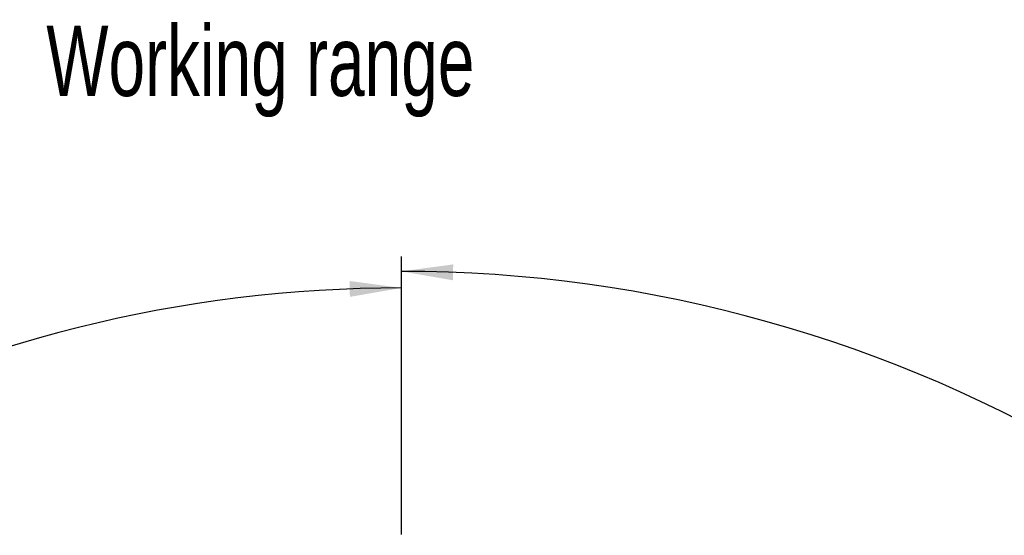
# Model space of a CAD drawing. Header units: millimetres. Extents: x 48 to 246, y 23 to 196.
# Tile 19 of 20: x 121 to 188, y 161 to 196. Entities that reach past the tile are written whole.
import ezdxf

# ---------------------------------------------------------------- set-up
doc = ezdxf.new("R2010")
doc.units = ezdxf.units.MM
doc.layers.add('图框', color=7, linetype='Continuous')
doc.styles.add('SLDTEXTSTYLE0', font='TXT', dxfattribs={"width": 0.7})
doc.dimstyles.new('SLDDIMSTYLE1', dxfattribs={"dimtxt": 3.5, "dimasz": 3.5, "dimexe": 0, "dimexo": 0.0625, "dimgap": 0.875, "dimtad": 0, "dimtih": 1, "dimtoh": 1, "dimdec": 4, "dimlfac": 12, "dimzin": 12, "dimdsep": 46, "dimtxsty": 'SLDTEXTSTYLE0', "dimsah": 1, "dimcen": 0.09, "dimazin": 3, "dimtfac": 1, "dimtofl": 0, "dimtmove": 0, "dimatfit": 3, "dimfxl": 0, "dimfrac": 2, "dimtolj": 1, "dimtzin": 12, "dimarcsym": 0})

# ---------------------------------------------------------------- blocks, each defined once
blk = doc.blocks.new('*D2')
at = {"layer": '图框', "color": 7}
for p, q in [((146.68, 161.314), (146.68, 180.147)), ((192.358, 43.4), (213.317, 23.16))]:
    blk.add_line(p, q, dxfattribs=at)
for start, end in [(27.79708, 90), (316, 23.84243)]:
    blk.add_arc((146.68, 87.51), 91.637, start, end, dxfattribs=at)
for points in [[(146.68, 179.147), (150.169, 178.542), (150.19, 179.619)], [(212.598, 23.854), (215.375, 26.051), (214.586, 26.784)]]:
    blk.add_solid(points, dxfattribs=at)
at = {"layer": '图框', "color": 7, "insert": (223.118, 129.064, 0.008), "char_height": 3.5, "attachment_point": 1, "style": 'SLDTEXTSTYLE0'}
blk.add_mtext('134°', dxfattribs=at)
blk = doc.blocks.new('*D3')
at = {"layer": '图框', "color": 7}
for p, q in [((146.68, 161.314), (146.68, 179.024)), ((101.002, 43.4), (80.85, 23.94))]:
    blk.add_line(p, q, dxfattribs=at)
for start, end in [(90, 145.53283), (149.79837, 224)]:
    blk.add_arc((146.68, 87.51), 90.514, start, end, dxfattribs=at)
for points in [[(146.68, 178.024), (143.17, 178.495), (143.191, 177.418)], [(81.57, 24.634), (79.582, 27.565), (78.793, 26.832)]]:
    blk.add_solid(points, dxfattribs=at)
at = {"layer": '图框', "color": 7, "insert": (64.118, 137.555, 0.008), "char_height": 3.5, "attachment_point": 1, "style": 'SLDTEXTSTYLE0'}
blk.add_mtext('134°', dxfattribs=at)

msp = doc.modelspace()

# ---------------------------------------------------------------- texts
at = {"layer": '图框', "color": 7, "insert": (122.6362666, 195.800892), "char_height": 4.7625, "attachment_point": 1, "style": 'SLDTEXTSTYLE0'}
msp.add_mtext('Working range', dxfattribs=at)

# ---------------------------------------------------------------- dimensions: what is measured, and where the dimension line sits
at = {"layer": '图框', "color": 7}
for base, line1, line2, picture, middle in [((236.9024886, 71.4738644), ((146.6798955, 87.5104861), (191.638633, 44.0943379)), ((146.6798935, 160.3142042), (146.6798935, 56.7367898)), '*D2', (229.1798955, 127.3983261)), ((104.5124235, 167.6019707), ((146.6798935, 160.3142042), (146.6798935, 56.7367898)), ((101.721158, 44.0943379), (146.6798955, 87.5104861)), '*D3', (70.1798955, 135.8891162))]:
    dim = msp.add_angular_dim_2l(base=base, line1=line1, line2=line2, dimstyle='SLDDIMSTYLE1', dxfattribs=at)
    dim.commit()
    dim.dimension.update_dxf_attribs({"geometry": picture, "text_midpoint": middle, "dimtype": 162})

doc.saveas('drawing.dxf')
